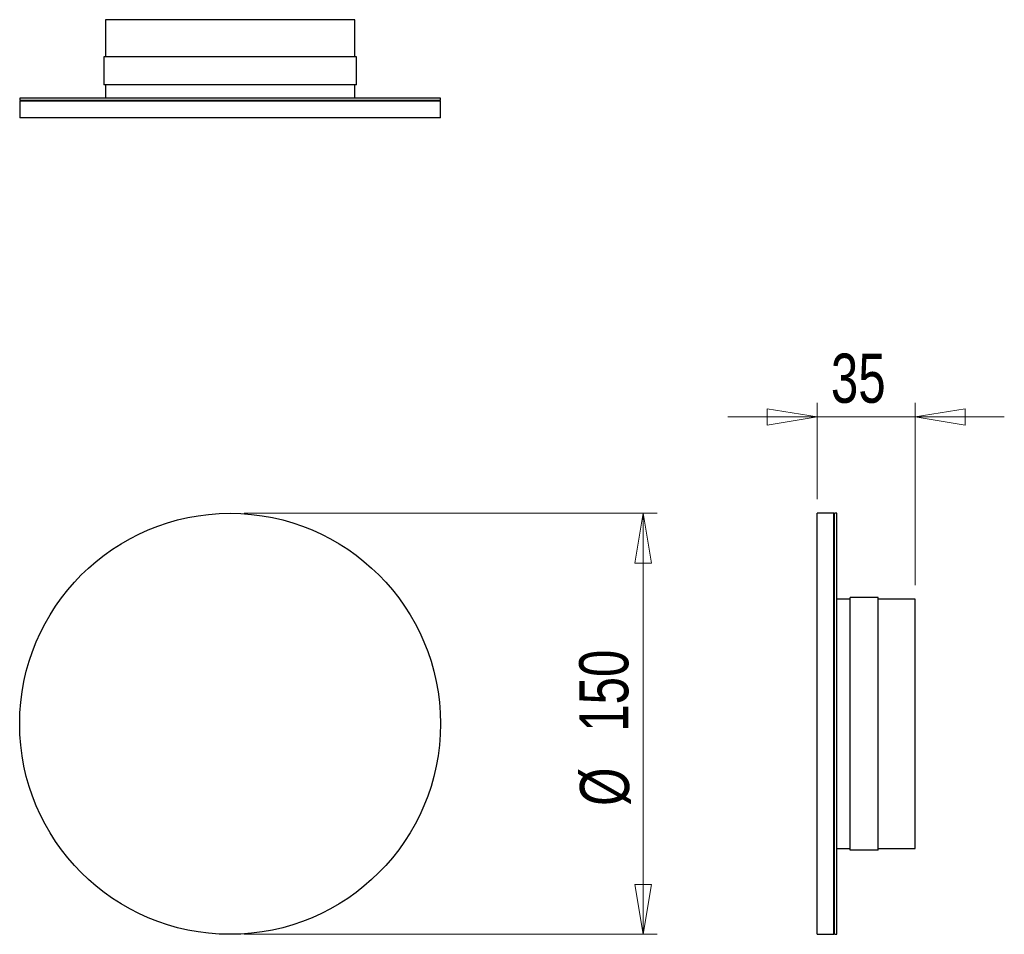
# Model space of a CAD drawing. Header units: millimetres. Extents: x 116.2 to 186.4, y 96.5 to 161.7.
import ezdxf

# ---------------------------------------------------------------- set-up
doc = ezdxf.new("R2010")
doc.units = ezdxf.units.MM
doc.styles.add('SLDTEXTSTYLE0', font='TXT', dxfattribs={"width": 0.75})
doc.dimstyles.new('SLDDIMSTYLE0', dxfattribs={"dimtxt": 3.5, "dimasz": 3.556, "dimexe": 0, "dimexo": 0.0625, "dimgap": 0.875, "dimtad": 1, "dimdec": 0, "dimlfac": 5, "dimrnd": 1e-09, "dimzin": 12, "dimdsep": 46, "dimtxsty": 'SLDTEXTSTYLE0', "dimblk1": 'CLOSED', "dimblk2": 'CLOSED', "dimsah": 1, "dimcen": 0.09, "dimadec": 0, "dimazin": 3, "dimtfac": 1, "dimtdec": 0, "dimtofl": 0, "dimtmove": 0, "dimatfit": 3, "dimldrblk": 'CLOSED', "dimfxl": 0, "dimfrac": 2, "dimtolj": 1, "dimtzin": 12, "dimarcsym": 0})
doc.dimstyles.new('SLDDIMSTYLE1', dxfattribs={"dimtxt": 3.5, "dimasz": 3.556, "dimexe": 0, "dimexo": 0.0625, "dimgap": 0.875, "dimtad": 1, "dimdec": 0, "dimlfac": 5, "dimrnd": 1e-09, "dimzin": 12, "dimdsep": 46, "dimtxsty": 'SLDTEXTSTYLE0', "dimblk1": 'CLOSED', "dimblk2": 'CLOSED', "dimsah": 1, "dimcen": 0.09, "dimadec": 0, "dimazin": 3, "dimtfac": 1, "dimtdec": 0, "dimtmove": 0, "dimatfit": 0, "dimldrblk": 'CLOSED', "dimfxl": 0, "dimfrac": 2, "dimtolj": 1, "dimtzin": 12, "dimarcsym": 0})

# ---------------------------------------------------------------- blocks, each defined once
blk = doc.blocks.new('_Closed')
at = {"color": 0, "linetype": 'ByBlock', "lineweight": -2}
for p, q in [((-1, 0.166667), (0, 0)), ((-1, 0.166667), (-1, -0.166667)), ((0, 0), (-1, -0.166667)), ((0, 0), (-1, 0))]:
    blk.add_line(p, q, dxfattribs=at)
blk = doc.blocks.new('_D')
at = {"color": 7, "linetype": 'Continuous', "lineweight": 0}
for p, q in [((132.213, 126.524), (161.664, 126.524)), ((160.664, 126.524), (160.664, 96.524)), ((132.213, 96.524), (161.664, 96.524))]:
    blk.add_line(p, q, dxfattribs=at)
at = {"color": 7, "linetype": 'Continuous', "lineweight": 18, "xscale": 3.556, "yscale": 3.556}
for p, rotation in [((160.664, 126.524, -1.197), 90.0000000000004), ((160.664, 96.524, -1.197), 270.0000000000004)]:
    blk.add_blockref('_Closed', p, dxfattribs=dict(at, rotation=rotation))
at = {"color": 7, "linetype": 'Continuous', "lineweight": 18, "char_height": 3.5, "attachment_point": 1, "rotation": 90, "style": 'SLDTEXTSTYLE0'}
for s, insert in [('150', (156.099, 110.954)), ('%%c', (156.152, 105.675))]:
    blk.add_mtext(s, dxfattribs=dict(at, insert=insert))
blk = doc.blocks.new('_D_1')
at = {"color": 7, "linetype": 'Continuous', "lineweight": 0}
for p, q in [((173.052, 127.524), (173.052, 134.39)), ((180.052, 121.414), (180.052, 134.39)), ((173.052, 133.39), (166.702, 133.39)), ((173.052, 133.39), (180.052, 133.39)), ((180.052, 133.39), (186.402, 133.39))]:
    blk.add_line(p, q, dxfattribs=at)
at = {"color": 7, "linetype": 'Continuous', "lineweight": 18, "xscale": 3.556, "yscale": 3.556}
for p, rotation in [((173.052, 133.39, -0.004), 359.9999999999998), ((180.052, 133.39, -0.004), 179.9999999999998)]:
    blk.add_blockref('_Closed', p, dxfattribs=dict(at, rotation=rotation))
at = {"color": 7, "linetype": 'Continuous', "lineweight": 18, "insert": (174.04, 137.902), "char_height": 3.5, "attachment_point": 1, "style": 'SLDTEXTSTYLE0'}
blk.add_mtext('35', dxfattribs=at)

msp = doc.modelspace()

# ---------------------------------------------------------------- linework, layer by layer
at = {"color": 7, "linetype": 'Continuous', "lineweight": 25}
for p, q in [((122.323, 161.703), (122.323, 159.068)), ((131.213, 161.703), (122.323, 161.703)), ((140.103, 161.703), (131.213, 161.703)), ((140.103, 159.068), (140.103, 161.703)), ((122.204, 159.068), (122.204, 157.068)), ((140.221, 159.068), (122.204, 159.068)), ((140.221, 157.068), (140.221, 159.068)), ((140.221, 157.068), (122.204, 157.068)), ((122.323, 157.068), (122.323, 156.103)), ((140.103, 156.103), (140.103, 157.068)), ((116.213, 156.103), (116.213, 155.943)), ((120.236, 156.103), (116.213, 156.103)), ((120.236, 155.943), (116.213, 155.943)), ((116.213, 155.903), (116.213, 154.703)), ((120.236, 155.903), (116.213, 155.903)), ((146.213, 156.103), (120.236, 156.103)), ((146.213, 155.943), (120.236, 155.943)), ((146.213, 155.903), (120.236, 155.903)), ((146.213, 155.943), (146.213, 156.103)), ((146.213, 154.703), (146.213, 155.903)), ((120.236, 154.703), (116.213, 154.703)), ((146.213, 154.703), (120.236, 154.703)), ((174.252, 126.524), (173.052, 126.524)), ((173.052, 96.524), (173.052, 126.524)), ((174.252, 96.524), (174.252, 126.524)), ((174.452, 126.524), (174.292, 126.524)), ((174.292, 96.524), (174.292, 126.524)), ((174.452, 96.524), (174.452, 126.524)), ((175.418, 120.414), (174.452, 120.414)), ((177.418, 120.532), (175.418, 120.532)), ((175.418, 102.516), (175.418, 120.532)), ((177.418, 102.516), (177.418, 120.532)), ((180.052, 120.414), (177.418, 120.414)), ((180.052, 102.634), (180.052, 120.414)), ((174.452, 102.634), (175.418, 102.634)), ((177.418, 102.516), (175.418, 102.516)), ((177.418, 102.634), (180.052, 102.634)), ((173.052, 96.524), (174.252, 96.524)), ((174.292, 96.524), (174.452, 96.524))]:
    msp.add_line(p, q, dxfattribs=at)
msp.add_circle((131.213, 111.524), 15, dxfattribs=at)

# ---------------------------------------------------------------- dimensions: what is measured, and where the dimension line sits
at = {"color": 7, "linetype": 'Continuous', "lineweight": 18}
dim = msp.add_linear_dim(base=(180.052, 133.39), p1=(173.052, 126.524), p2=(180.052, 120.414), dimstyle='SLDDIMSTYLE1', dxfattribs=at)
dim.commit()
dim.dimension.update_dxf_attribs({"geometry": '_D_1', "text_midpoint": (176.626, 133.39), "dimtype": 160})
dim = msp.add_linear_dim(base=(160.664, 96.524), p1=(131.213, 126.524), p2=(131.213, 96.524), angle=90, text='%%c<>', dimstyle='SLDDIMSTYLE0', dxfattribs=at)
dim.commit()
dim.dimension.update_dxf_attribs({"geometry": '_D', "text_midpoint": (160.664, 112.194), "dimtype": 160})

doc.saveas('drawing.dxf')
